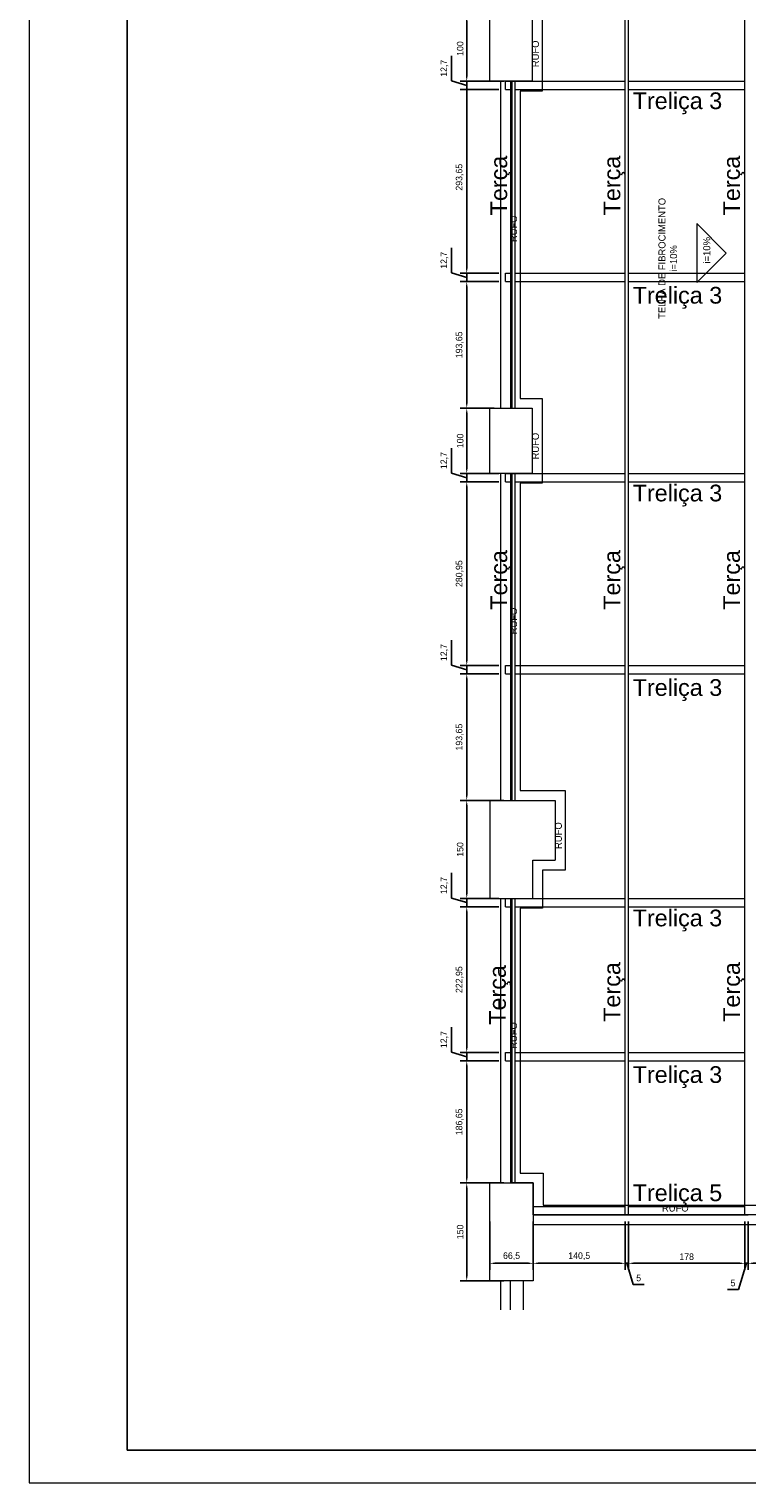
# Model space of a CAD drawing. Header units: millimetres. Extents: x -125 to 300, y 6 to 90.
# Tile 1 of 132: x -125 to -103, y 6 to 50. Entities that reach past the tile are written whole.
import ezdxf

# ---------------------------------------------------------------- set-up
doc = ezdxf.new("R2010")
doc.units = ezdxf.units.MM
for name, color, linetype, lineweight in [('ARQUITETURA', 252, 'Continuous', 18), ('Aux', 7, 'Continuous', 5), ('Banzo superior e inferior', 2, 'Continuous', 9), ('COTAS', 7, 'Continuous', 9), ('Nomenclatura', 90, 'Continuous', 9), ('PERFIS METÁLICOS', 2, 'Continuous', 0), ('TERÇAS', 10, 'Continuous', 0)]:
    doc.layers.add(name, color=color, linetype=linetype, lineweight=lineweight)
doc.layers.add('MARGINT', color=7, linetype='Continuous')
doc.styles.add('ARIAL', font='arial.ttf')
doc.styles.add('Century Gothic_2', font='GOTHIC.TTF', dxfattribs={"height": 0.107783})
doc.dimstyles.new('ISO-50', dxfattribs={"dimtxt": 0.2, "dimasz": 0.15, "dimexe": 0.2, "dimexo": 0.2, "dimgap": 0.1, "dimtad": 1, "dimlfac": 50, "dimtxsty": 'Standard', "dimcen": 0.15, "dimclrd": 256, "dimadec": 0, "dimazin": 0, "dimtfac": 1, "dimtmove": 0, "dimatfit": 3, "dimfxl": 0, "dimarcsym": 0})

# ---------------------------------------------------------------- blocks, each defined once
blk = doc.blocks.new('*D49')
at = {"layer": 'COTAS', "color": 0, "lineweight": -2, "transparency": 16777216}
for p, q in [((-110.083, 50.73), (-111.469, 50.73)), ((-110.133, 48.73), (-111.469, 48.73))]:
    blk.add_line(p, q, dxfattribs=at)
at = {"layer": 'COTAS', "lineweight": -2, "transparency": 16777216}
blk.add_line((-111.269, 50.58), (-111.269, 48.88), dxfattribs=at)
at = {"layer": 'COTAS', "transparency": 16777216}
for points in [[(-111.294, 50.58), (-111.244, 50.58), (-111.269, 50.73)], [(-111.294, 48.88), (-111.244, 48.88), (-111.269, 48.73)]]:
    blk.add_solid(points, dxfattribs=at)
at = {"layer": 'Defpoints', "color": 0, "transparency": 16777216}
for p in [(-109.883, 50.73), (-111.269, 48.73), (-109.933, 48.73)]:
    blk.add_point(p, dxfattribs=at)
at = {"layer": 'COTAS', "color": 0, "transparency": 16777216, "insert": (-111.469, 49.73), "char_height": 0.2, "attachment_point": 5, "rotation": 90}
blk.add_mtext('100', dxfattribs=at)
blk = doc.blocks.new('*D50')
at = {"layer": 'COTAS', "lineweight": -2, "transparency": 16777216}
for p, q in [((-111.735, 36.743), (-111.735, 37.51)), ((-111.269, 36.88), (-111.269, 37.03)), ((-111.269, 36.603), (-111.735, 36.743)), ((-111.269, 36.73), (-111.269, 36.476)), ((-111.269, 36.73), (-111.269, 36.476)), ((-111.269, 36.326), (-111.269, 36.176))]:
    blk.add_line(p, q, dxfattribs=at)
at = {"layer": 'COTAS', "color": 0, "lineweight": -2, "transparency": 16777216}
for p, q in [((-110.283, 36.73), (-111.469, 36.73)), ((-110.283, 36.476), (-111.469, 36.476))]:
    blk.add_line(p, q, dxfattribs=at)
at = {"layer": 'COTAS', "transparency": 16777216}
for points in [[(-111.294, 36.88), (-111.244, 36.88), (-111.269, 36.73)], [(-111.294, 36.326), (-111.244, 36.326), (-111.269, 36.476)]]:
    blk.add_solid(points, dxfattribs=at)
at = {"layer": 'Defpoints', "color": 0, "transparency": 16777216}
for p in [(-111.269, 36.476), (-110.083, 36.73), (-110.083, 36.476)]:
    blk.add_point(p, dxfattribs=at)
at = {"layer": 'COTAS', "color": 0, "transparency": 16777216, "insert": (-111.952, 37.127), "char_height": 0.2, "attachment_point": 5, "rotation": 90}
blk.add_mtext('12,7', dxfattribs=at)
blk = doc.blocks.new('*D51')
at = {"layer": 'COTAS', "color": 0, "lineweight": -2, "transparency": 16777216}
for p, q in [((-110.283, 36.476), (-111.469, 36.476)), ((-110.283, 30.857), (-111.469, 30.857))]:
    blk.add_line(p, q, dxfattribs=at)
at = {"layer": 'COTAS', "lineweight": -2, "transparency": 16777216}
blk.add_line((-111.269, 36.326), (-111.269, 31.007), dxfattribs=at)
at = {"layer": 'COTAS', "transparency": 16777216}
for points in [[(-111.294, 36.326), (-111.244, 36.326), (-111.269, 36.476)], [(-111.294, 31.007), (-111.244, 31.007), (-111.269, 30.857)]]:
    blk.add_solid(points, dxfattribs=at)
at = {"layer": 'Defpoints', "color": 0, "transparency": 16777216}
for p in [(-110.083, 36.476), (-111.269, 30.857), (-110.083, 30.857)]:
    blk.add_point(p, dxfattribs=at)
at = {"layer": 'COTAS', "color": 0, "transparency": 16777216, "insert": (-111.485, 33.667), "char_height": 0.2, "attachment_point": 5, "rotation": 90}
blk.add_mtext('280,95', dxfattribs=at)
blk = doc.blocks.new('*D52')
at = {"layer": 'COTAS', "lineweight": -2, "transparency": 16777216}
for p, q in [((-111.735, 30.87), (-111.735, 31.637)), ((-111.269, 31.007), (-111.269, 31.157)), ((-111.269, 30.73), (-111.735, 30.87)), ((-111.269, 30.857), (-111.269, 30.603)), ((-111.269, 30.857), (-111.269, 30.603)), ((-111.269, 30.453), (-111.269, 30.303))]:
    blk.add_line(p, q, dxfattribs=at)
at = {"layer": 'COTAS', "color": 0, "lineweight": -2, "transparency": 16777216}
for p, q in [((-110.283, 30.857), (-111.469, 30.857)), ((-110.283, 30.603), (-111.469, 30.603))]:
    blk.add_line(p, q, dxfattribs=at)
at = {"layer": 'COTAS', "transparency": 16777216}
for points in [[(-111.294, 31.007), (-111.244, 31.007), (-111.269, 30.857)], [(-111.294, 30.453), (-111.244, 30.453), (-111.269, 30.603)]]:
    blk.add_solid(points, dxfattribs=at)
at = {"layer": 'Defpoints', "color": 0, "transparency": 16777216}
for p in [(-110.083, 30.857), (-111.269, 30.603), (-110.083, 30.603)]:
    blk.add_point(p, dxfattribs=at)
at = {"layer": 'COTAS', "color": 0, "transparency": 16777216, "insert": (-111.952, 31.254), "char_height": 0.2, "attachment_point": 5, "rotation": 90}
blk.add_mtext('12,7', dxfattribs=at)
blk = doc.blocks.new('*D53')
at = {"layer": 'COTAS', "color": 0, "lineweight": -2, "transparency": 16777216}
for p, q in [((-110.283, 30.603), (-111.469, 30.603)), ((-110.133, 26.73), (-111.469, 26.73))]:
    blk.add_line(p, q, dxfattribs=at)
at = {"layer": 'COTAS', "lineweight": -2, "transparency": 16777216}
blk.add_line((-111.269, 30.453), (-111.269, 26.88), dxfattribs=at)
at = {"layer": 'COTAS', "transparency": 16777216}
for points in [[(-111.294, 30.453), (-111.244, 30.453), (-111.269, 30.603)], [(-111.294, 26.88), (-111.244, 26.88), (-111.269, 26.73)]]:
    blk.add_solid(points, dxfattribs=at)
at = {"layer": 'Defpoints', "color": 0, "transparency": 16777216}
for p in [(-110.083, 30.603), (-111.269, 26.73), (-109.933, 26.73)]:
    blk.add_point(p, dxfattribs=at)
at = {"layer": 'COTAS', "color": 0, "transparency": 16777216, "insert": (-111.485, 28.667), "char_height": 0.2, "attachment_point": 5, "rotation": 90}
blk.add_mtext('193,65', dxfattribs=at)
blk = doc.blocks.new('*D54')
at = {"layer": 'COTAS', "color": 0, "lineweight": -2, "transparency": 16777216}
for p, q in [((-110.133, 26.73), (-111.469, 26.73)), ((-110.283, 23.73), (-111.469, 23.73))]:
    blk.add_line(p, q, dxfattribs=at)
at = {"layer": 'COTAS', "lineweight": -2, "transparency": 16777216}
blk.add_line((-111.269, 26.58), (-111.269, 23.88), dxfattribs=at)
at = {"layer": 'COTAS', "transparency": 16777216}
for points in [[(-111.294, 26.58), (-111.244, 26.58), (-111.269, 26.73)], [(-111.294, 23.88), (-111.244, 23.88), (-111.269, 23.73)]]:
    blk.add_solid(points, dxfattribs=at)
at = {"layer": 'Defpoints', "color": 0, "transparency": 16777216}
for p in [(-109.933, 26.73), (-111.269, 23.73), (-110.083, 23.73)]:
    blk.add_point(p, dxfattribs=at)
at = {"layer": 'COTAS', "color": 0, "transparency": 16777216, "insert": (-111.469, 25.23), "char_height": 0.2, "attachment_point": 5, "rotation": 90}
blk.add_mtext('150', dxfattribs=at)
blk = doc.blocks.new('*D55')
at = {"layer": 'COTAS', "lineweight": -2, "transparency": 16777216}
for p, q in [((-111.735, 23.743), (-111.735, 24.51)), ((-111.269, 23.88), (-111.269, 24.03)), ((-111.269, 23.603), (-111.735, 23.743)), ((-111.269, 23.73), (-111.269, 23.476)), ((-111.269, 23.73), (-111.269, 23.476)), ((-111.269, 23.326), (-111.269, 23.176))]:
    blk.add_line(p, q, dxfattribs=at)
at = {"layer": 'COTAS', "color": 0, "lineweight": -2, "transparency": 16777216}
for p, q in [((-110.283, 23.73), (-111.469, 23.73)), ((-110.283, 23.476), (-111.469, 23.476))]:
    blk.add_line(p, q, dxfattribs=at)
at = {"layer": 'COTAS', "transparency": 16777216}
for points in [[(-111.294, 23.88), (-111.244, 23.88), (-111.269, 23.73)], [(-111.294, 23.326), (-111.244, 23.326), (-111.269, 23.476)]]:
    blk.add_solid(points, dxfattribs=at)
at = {"layer": 'Defpoints', "color": 0, "transparency": 16777216}
for p in [(-110.083, 23.73), (-111.269, 23.476), (-110.083, 23.476)]:
    blk.add_point(p, dxfattribs=at)
at = {"layer": 'COTAS', "color": 0, "transparency": 16777216, "insert": (-111.952, 24.127), "char_height": 0.2, "attachment_point": 5, "rotation": 90}
blk.add_mtext('12,7', dxfattribs=at)
blk = doc.blocks.new('*D56')
at = {"layer": 'COTAS', "color": 0, "lineweight": -2, "transparency": 16777216}
for p, q in [((-110.283, 23.476), (-111.469, 23.476)), ((-110.283, 19.017), (-111.469, 19.017))]:
    blk.add_line(p, q, dxfattribs=at)
at = {"layer": 'COTAS', "lineweight": -2, "transparency": 16777216}
blk.add_line((-111.269, 23.326), (-111.269, 19.167), dxfattribs=at)
at = {"layer": 'COTAS', "transparency": 16777216}
for points in [[(-111.294, 23.326), (-111.244, 23.326), (-111.269, 23.476)], [(-111.294, 19.167), (-111.244, 19.167), (-111.269, 19.017)]]:
    blk.add_solid(points, dxfattribs=at)
at = {"layer": 'Defpoints', "color": 0, "transparency": 16777216}
for p in [(-110.083, 23.476), (-111.269, 19.017), (-110.083, 19.017)]:
    blk.add_point(p, dxfattribs=at)
at = {"layer": 'COTAS', "color": 0, "transparency": 16777216, "insert": (-111.485, 21.247), "char_height": 0.2, "attachment_point": 5, "rotation": 90}
blk.add_mtext('222,95', dxfattribs=at)
blk = doc.blocks.new('*D57')
at = {"layer": 'COTAS', "lineweight": -2, "transparency": 16777216}
for p, q in [((-111.735, 19.03), (-111.735, 19.797)), ((-111.269, 19.167), (-111.269, 19.317)), ((-111.269, 18.89), (-111.735, 19.03)), ((-111.269, 19.017), (-111.269, 18.763)), ((-111.269, 19.017), (-111.269, 18.763)), ((-111.269, 18.613), (-111.269, 18.463))]:
    blk.add_line(p, q, dxfattribs=at)
at = {"layer": 'COTAS', "color": 0, "lineweight": -2, "transparency": 16777216}
for p, q in [((-110.283, 19.017), (-111.469, 19.017)), ((-110.283, 18.763), (-111.469, 18.763))]:
    blk.add_line(p, q, dxfattribs=at)
at = {"layer": 'COTAS', "transparency": 16777216}
for points in [[(-111.294, 19.167), (-111.244, 19.167), (-111.269, 19.017)], [(-111.294, 18.613), (-111.244, 18.613), (-111.269, 18.763)]]:
    blk.add_solid(points, dxfattribs=at)
at = {"layer": 'Defpoints', "color": 0, "transparency": 16777216}
for p in [(-111.269, 18.763), (-110.083, 19.017), (-110.083, 18.763)]:
    blk.add_point(p, dxfattribs=at)
at = {"layer": 'COTAS', "color": 0, "transparency": 16777216, "insert": (-111.952, 19.414), "char_height": 0.2, "attachment_point": 5, "rotation": 90}
blk.add_mtext('12,7', dxfattribs=at)
blk = doc.blocks.new('*D58')
at = {"layer": 'COTAS', "color": 0, "lineweight": -2, "transparency": 16777216}
for p, q in [((-110.283, 18.763), (-111.469, 18.763)), ((-110.133, 15.03), (-111.469, 15.03))]:
    blk.add_line(p, q, dxfattribs=at)
at = {"layer": 'COTAS', "lineweight": -2, "transparency": 16777216}
blk.add_line((-111.269, 18.613), (-111.269, 15.18), dxfattribs=at)
at = {"layer": 'COTAS', "transparency": 16777216}
for points in [[(-111.294, 18.613), (-111.244, 18.613), (-111.269, 18.763)], [(-111.294, 15.18), (-111.244, 15.18), (-111.269, 15.03)]]:
    blk.add_solid(points, dxfattribs=at)
at = {"layer": 'Defpoints', "color": 0, "transparency": 16777216}
for p in [(-110.083, 18.763), (-111.269, 15.03), (-109.933, 15.03)]:
    blk.add_point(p, dxfattribs=at)
at = {"layer": 'COTAS', "color": 0, "transparency": 16777216, "insert": (-111.485, 16.897), "char_height": 0.2, "attachment_point": 5, "rotation": 90}
blk.add_mtext('186,65', dxfattribs=at)
blk = doc.blocks.new('*D59')
at = {"layer": 'COTAS', "color": 0, "lineweight": -2, "transparency": 16777216}
for p, q in [((-110.133, 15.03), (-111.469, 15.03)), ((-110.133, 12.03), (-111.469, 12.03))]:
    blk.add_line(p, q, dxfattribs=at)
at = {"layer": 'COTAS', "lineweight": -2, "transparency": 16777216}
blk.add_line((-111.269, 14.88), (-111.269, 12.18), dxfattribs=at)
at = {"layer": 'COTAS', "transparency": 16777216}
for points in [[(-111.294, 14.88), (-111.244, 14.88), (-111.269, 15.03)], [(-111.294, 12.18), (-111.244, 12.18), (-111.269, 12.03)]]:
    blk.add_solid(points, dxfattribs=at)
at = {"layer": 'Defpoints', "color": 0, "transparency": 16777216}
for p in [(-109.933, 15.03), (-111.269, 12.03), (-109.933, 12.03)]:
    blk.add_point(p, dxfattribs=at)
at = {"layer": 'COTAS', "color": 0, "transparency": 16777216, "insert": (-111.469, 13.53), "char_height": 0.2, "attachment_point": 5, "rotation": 90}
blk.add_mtext('150', dxfattribs=at)
blk = doc.blocks.new('*D60')
at = {"layer": 'COTAS', "color": 0, "lineweight": -2, "transparency": 16777216}
for p, q in [((-110.433, 38.73), (-111.469, 38.73)), ((-110.433, 36.73), (-111.469, 36.73))]:
    blk.add_line(p, q, dxfattribs=at)
at = {"layer": 'COTAS', "lineweight": -2, "transparency": 16777216}
blk.add_line((-111.269, 36.88), (-111.269, 38.58), dxfattribs=at)
at = {"layer": 'COTAS', "transparency": 16777216}
for points in [[(-111.294, 38.58), (-111.244, 38.58), (-111.269, 38.73)], [(-111.294, 36.88), (-111.244, 36.88), (-111.269, 36.73)]]:
    blk.add_solid(points, dxfattribs=at)
at = {"layer": 'Defpoints', "color": 0, "transparency": 16777216}
for p in [(-111.269, 38.73), (-110.233, 38.73), (-110.233, 36.73)]:
    blk.add_point(p, dxfattribs=at)
at = {"layer": 'COTAS', "color": 0, "transparency": 16777216, "insert": (-111.469, 37.73), "char_height": 0.2, "attachment_point": 5, "rotation": 90}
blk.add_mtext('100', dxfattribs=at)
blk = doc.blocks.new('*D61')
at = {"layer": 'COTAS', "color": 0, "lineweight": -2, "transparency": 16777216}
for p, q in [((-110.283, 42.603), (-111.469, 42.603)), ((-110.433, 38.73), (-111.469, 38.73))]:
    blk.add_line(p, q, dxfattribs=at)
at = {"layer": 'COTAS', "lineweight": -2, "transparency": 16777216}
blk.add_line((-111.269, 38.88), (-111.269, 42.453), dxfattribs=at)
at = {"layer": 'COTAS', "transparency": 16777216}
for points in [[(-111.294, 42.453), (-111.244, 42.453), (-111.269, 42.603)], [(-111.294, 38.88), (-111.244, 38.88), (-111.269, 38.73)]]:
    blk.add_solid(points, dxfattribs=at)
at = {"layer": 'Defpoints', "color": 0, "transparency": 16777216}
for p in [(-111.269, 42.603), (-110.083, 42.603), (-110.233, 38.73)]:
    blk.add_point(p, dxfattribs=at)
at = {"layer": 'COTAS', "color": 0, "transparency": 16777216, "insert": (-111.485, 40.667), "char_height": 0.2, "attachment_point": 5, "rotation": 90}
blk.add_mtext('193,65', dxfattribs=at)
blk = doc.blocks.new('*D62')
at = {"layer": 'COTAS', "lineweight": -2, "transparency": 16777216}
for p, q in [((-111.735, 42.87), (-111.735, 43.637)), ((-111.269, 43.007), (-111.269, 43.157)), ((-111.269, 42.73), (-111.735, 42.87)), ((-111.269, 42.603), (-111.269, 42.857)), ((-111.269, 42.603), (-111.269, 42.857)), ((-111.269, 42.453), (-111.269, 42.303))]:
    blk.add_line(p, q, dxfattribs=at)
at = {"layer": 'COTAS', "color": 0, "lineweight": -2, "transparency": 16777216}
for p, q in [((-110.283, 42.857), (-111.469, 42.857)), ((-110.283, 42.603), (-111.469, 42.603))]:
    blk.add_line(p, q, dxfattribs=at)
at = {"layer": 'COTAS', "transparency": 16777216}
for points in [[(-111.294, 43.007), (-111.244, 43.007), (-111.269, 42.857)], [(-111.294, 42.453), (-111.244, 42.453), (-111.269, 42.603)]]:
    blk.add_solid(points, dxfattribs=at)
at = {"layer": 'Defpoints', "color": 0, "transparency": 16777216}
for p in [(-111.269, 42.857), (-110.083, 42.857), (-110.083, 42.603)]:
    blk.add_point(p, dxfattribs=at)
at = {"layer": 'COTAS', "color": 0, "transparency": 16777216, "insert": (-111.952, 43.254), "char_height": 0.2, "attachment_point": 5, "rotation": 90}
blk.add_mtext('12,7', dxfattribs=at)
blk = doc.blocks.new('*D63')
at = {"layer": 'COTAS', "color": 0, "lineweight": -2, "transparency": 16777216}
for p, q in [((-110.283, 48.73), (-111.469, 48.73)), ((-110.283, 42.857), (-111.469, 42.857))]:
    blk.add_line(p, q, dxfattribs=at)
at = {"layer": 'COTAS', "lineweight": -2, "transparency": 16777216}
blk.add_line((-111.269, 43.007), (-111.269, 48.58), dxfattribs=at)
at = {"layer": 'COTAS', "transparency": 16777216}
for points in [[(-111.294, 48.58), (-111.244, 48.58), (-111.269, 48.73)], [(-111.294, 43.007), (-111.244, 43.007), (-111.269, 42.857)]]:
    blk.add_solid(points, dxfattribs=at)
at = {"layer": 'Defpoints', "color": 0, "transparency": 16777216}
for p in [(-111.269, 48.73), (-110.083, 48.73), (-110.083, 42.857)]:
    blk.add_point(p, dxfattribs=at)
at = {"layer": 'COTAS', "color": 0, "transparency": 16777216, "insert": (-111.485, 45.794), "char_height": 0.2, "attachment_point": 5, "rotation": 90}
blk.add_mtext('293,65', dxfattribs=at)
blk = doc.blocks.new('*D64')
at = {"layer": 'COTAS', "lineweight": -2, "transparency": 16777216}
for p, q in [((-111.735, 48.743), (-111.735, 49.51)), ((-111.269, 48.88), (-111.269, 49.03)), ((-111.269, 48.603), (-111.735, 48.743)), ((-111.269, 48.476), (-111.269, 48.73)), ((-111.269, 48.476), (-111.269, 48.73)), ((-111.269, 48.326), (-111.269, 48.176))]:
    blk.add_line(p, q, dxfattribs=at)
at = {"layer": 'COTAS', "color": 0, "lineweight": -2, "transparency": 16777216}
for p, q in [((-110.283, 48.73), (-111.469, 48.73)), ((-110.283, 48.476), (-111.469, 48.476))]:
    blk.add_line(p, q, dxfattribs=at)
at = {"layer": 'COTAS', "transparency": 16777216}
for points in [[(-111.294, 48.88), (-111.244, 48.88), (-111.269, 48.73)], [(-111.294, 48.326), (-111.244, 48.326), (-111.269, 48.476)]]:
    blk.add_solid(points, dxfattribs=at)
at = {"layer": 'Defpoints', "color": 0, "transparency": 16777216}
for p in [(-111.269, 48.73), (-110.083, 48.73), (-110.083, 48.476)]:
    blk.add_point(p, dxfattribs=at)
at = {"layer": 'COTAS', "color": 0, "transparency": 16777216, "insert": (-111.952, 49.127), "char_height": 0.2, "attachment_point": 5, "rotation": 90}
blk.add_mtext('12,7', dxfattribs=at)
blk = doc.blocks.new('*D74')
at = {"layer": 'COTAS', "color": 0, "lineweight": -2, "transparency": 16777216}
for p, q in [((-110.563, 13.85), (-110.563, 12.37)), ((-109.233, 13.85), (-109.233, 12.37))]:
    blk.add_line(p, q, dxfattribs=at)
at = {"layer": 'COTAS', "lineweight": -2, "transparency": 16777216}
blk.add_line((-110.413, 12.57), (-109.383, 12.57), dxfattribs=at)
at = {"layer": 'COTAS', "transparency": 16777216}
for points in [[(-110.413, 12.595), (-110.413, 12.545), (-110.563, 12.57)], [(-109.383, 12.595), (-109.383, 12.545), (-109.233, 12.57)]]:
    blk.add_solid(points, dxfattribs=at)
at = {"layer": 'Defpoints', "color": 0, "transparency": 16777216}
for p in [(-110.563, 14.05), (-109.233, 14.05), (-109.233, 12.57)]:
    blk.add_point(p, dxfattribs=at)
at = {"layer": 'COTAS', "color": 0, "transparency": 16777216, "insert": (-109.898, 12.786), "char_height": 0.2, "attachment_point": 5}
blk.add_mtext('66,5', dxfattribs=at)
blk = doc.blocks.new('*D75')
at = {"layer": 'COTAS', "color": 0, "lineweight": -2, "transparency": 16777216}
for p, q in [((-109.233, 13.85), (-109.233, 12.37)), ((-106.423, 13.85), (-106.423, 12.37))]:
    blk.add_line(p, q, dxfattribs=at)
at = {"layer": 'COTAS', "lineweight": -2, "transparency": 16777216}
blk.add_line((-109.083, 12.57), (-106.573, 12.57), dxfattribs=at)
at = {"layer": 'COTAS', "transparency": 16777216}
for points in [[(-109.083, 12.595), (-109.083, 12.545), (-109.233, 12.57)], [(-106.573, 12.595), (-106.573, 12.545), (-106.423, 12.57)]]:
    blk.add_solid(points, dxfattribs=at)
at = {"layer": 'Defpoints', "color": 0, "transparency": 16777216}
for p in [(-109.233, 14.05), (-106.423, 14.05), (-106.423, 12.57)]:
    blk.add_point(p, dxfattribs=at)
at = {"layer": 'COTAS', "color": 0, "transparency": 16777216, "insert": (-107.828, 12.786), "char_height": 0.2, "attachment_point": 5}
blk.add_mtext('140,5', dxfattribs=at)
blk = doc.blocks.new('*D76')
at = {"layer": 'COTAS', "color": 0, "lineweight": -2, "transparency": 16777216}
for p, q in [((-106.423, 13.85), (-106.423, 12.37)), ((-106.323, 13.85), (-106.323, 12.37))]:
    blk.add_line(p, q, dxfattribs=at)
at = {"layer": 'COTAS', "lineweight": -2, "transparency": 16777216}
for p, q in [((-106.573, 12.57), (-106.723, 12.57)), ((-106.423, 12.57), (-106.323, 12.57)), ((-106.423, 12.57), (-106.323, 12.57)), ((-106.373, 12.57), (-106.178, 11.92)), ((-106.173, 12.57), (-106.023, 12.57)), ((-106.178, 11.92), (-105.845, 11.92))]:
    blk.add_line(p, q, dxfattribs=at)
at = {"layer": 'COTAS', "transparency": 16777216}
for points in [[(-106.573, 12.595), (-106.573, 12.545), (-106.423, 12.57)], [(-106.173, 12.595), (-106.173, 12.545), (-106.323, 12.57)]]:
    blk.add_solid(points, dxfattribs=at)
at = {"layer": 'Defpoints', "color": 0, "transparency": 16777216}
for p in [(-106.423, 14.05), (-106.323, 14.05), (-106.323, 12.57)]:
    blk.add_point(p, dxfattribs=at)
at = {"layer": 'COTAS', "color": 0, "transparency": 16777216, "insert": (-106.011, 12.12), "char_height": 0.2, "attachment_point": 5}
blk.add_mtext('5', dxfattribs=at)
blk = doc.blocks.new('*D77')
at = {"layer": 'COTAS', "color": 0, "lineweight": -2, "transparency": 16777216}
for p, q in [((-106.323, 13.85), (-106.323, 12.37)), ((-102.763, 13.85), (-102.763, 12.37))]:
    blk.add_line(p, q, dxfattribs=at)
at = {"layer": 'COTAS', "lineweight": -2, "transparency": 16777216}
blk.add_line((-106.173, 12.57), (-102.913, 12.57), dxfattribs=at)
at = {"layer": 'COTAS', "transparency": 16777216}
for points in [[(-106.173, 12.595), (-106.173, 12.545), (-106.323, 12.57)], [(-102.913, 12.595), (-102.913, 12.545), (-102.763, 12.57)]]:
    blk.add_solid(points, dxfattribs=at)
at = {"layer": 'Defpoints', "color": 0, "transparency": 16777216}
for p in [(-106.323, 14.05), (-102.763, 14.05), (-102.763, 12.57)]:
    blk.add_point(p, dxfattribs=at)
at = {"layer": 'COTAS', "color": 0, "transparency": 16777216, "insert": (-104.543, 12.77), "char_height": 0.2, "attachment_point": 5}
blk.add_mtext('178', dxfattribs=at)
blk = doc.blocks.new('*D78')
at = {"layer": 'COTAS', "color": 0, "lineweight": -2, "transparency": 16777216}
for p, q in [((-102.763, 13.85), (-102.763, 12.37)), ((-102.663, 13.85), (-102.663, 12.37))]:
    blk.add_line(p, q, dxfattribs=at)
at = {"layer": 'COTAS', "lineweight": -2, "transparency": 16777216}
for p, q in [((-102.913, 12.57), (-103.063, 12.57)), ((-102.713, 12.57), (-102.959, 11.768)), ((-102.763, 12.57), (-102.663, 12.57)), ((-102.763, 12.57), (-102.663, 12.57)), ((-102.513, 12.57), (-102.363, 12.57)), ((-102.959, 11.768), (-103.292, 11.768))]:
    blk.add_line(p, q, dxfattribs=at)
at = {"layer": 'COTAS', "transparency": 16777216}
for points in [[(-102.913, 12.595), (-102.913, 12.545), (-102.763, 12.57)], [(-102.513, 12.595), (-102.513, 12.545), (-102.663, 12.57)]]:
    blk.add_solid(points, dxfattribs=at)
at = {"layer": 'Defpoints', "color": 0, "transparency": 16777216}
for p in [(-102.763, 14.05), (-102.663, 14.05), (-102.663, 12.57)]:
    blk.add_point(p, dxfattribs=at)
at = {"layer": 'COTAS', "color": 0, "transparency": 16777216, "insert": (-103.125, 11.968), "char_height": 0.2, "attachment_point": 5}
blk.add_mtext('5', dxfattribs=at)

msp = doc.modelspace()

# ---------------------------------------------------------------- linework, layer by layer
at = {"layer": 'ARQUITETURA'}
for p, q in [((-110.56295, 48.73032), (-110.56295, 50.73032)), ((-109.26295, 50.73032), (-109.26295, 48.73032)), ((-109.26295, 50.73032), (-109.26295, 48.73032)), ((-108.96295, 51.03032), (-108.96295, 48.43032)), ((-109.26295, 48.73032), (-110.56295, 48.73032)), ((-110.23295, 48.73032), (-110.23295, 38.73032)), ((-109.93295, 48.73032), (-109.26295, 48.73032)), ((-109.93295, 48.73032), (-109.93295, 38.73032)), ((-108.96295, 48.43032), (-109.63295, 48.43032)), ((-109.63295, 48.43032), (-109.63295, 39.03032)), ((-104.23526, 44.37436), (-104.23526, 42.57436)), ((-104.23526, 44.37436), (-103.33526, 43.47436)), ((-104.23526, 42.57436), (-103.33526, 43.47436)), ((-110.56295, 38.73032), (-109.26295, 38.73032)), ((-110.56295, 36.73032), (-110.56295, 38.73032)), ((-109.93295, 38.73032), (-109.26295, 38.73032)), ((-109.63295, 39.03032), (-108.96295, 39.03032)), ((-109.26295, 38.73032), (-109.26295, 36.73032)), ((-109.26295, 38.73032), (-109.26295, 36.73032)), ((-108.96295, 39.03032), (-108.96295, 36.43032)), ((-109.26295, 36.73032), (-110.56295, 36.73032)), ((-110.23295, 36.73032), (-110.23295, 26.73033)), ((-109.26295, 36.73032), (-109.93295, 36.73032)), ((-109.93295, 36.73032), (-109.93295, 26.73033)), ((-108.96295, 36.43032), (-109.63295, 36.43032)), ((-109.63295, 36.43032), (-109.63295, 27.03033)), ((-110.56295, 26.73033), (-109.93295, 26.73033)), ((-110.56295, 26.73033), (-110.56295, 23.73033)), ((-109.93295, 26.73033), (-108.56295, 26.73033)), ((-109.63295, 27.03033), (-108.26295, 27.03033)), ((-108.56295, 26.73033), (-108.56295, 24.90016)), ((-108.26295, 27.03033), (-108.26295, 24.60016)), ((-109.24959, 23.73033), (-109.24959, 24.90016)), ((-109.24959, 24.90016), (-108.56295, 24.90016)), ((-108.26295, 24.60016), (-108.94959, 24.60016)), ((-108.94959, 24.60016), (-108.94959, 23.43033)), ((-110.56295, 23.73033), (-109.24959, 23.73033)), ((-110.23295, 23.73033), (-110.23295, 15.03033)), ((-109.93295, 23.73033), (-109.24959, 23.73033)), ((-109.93295, 23.73033), (-109.93295, 15.03033)), ((-108.94959, 23.43033), (-109.63295, 23.43033)), ((-109.63295, 23.43033), (-109.63295, 15.33033)), ((-109.63295, 15.33033), (-108.93295, 15.33033)), ((-108.93295, 15.33033), (-108.93295, 14.35016)), ((-110.56295, 15.03033), (-109.23295, 15.03033)), ((-110.56295, 12.03033), (-110.56295, 15.03033)), ((-109.23295, 15.03033), (-109.93295, 15.03033)), ((-109.23295, 14.05016), (-109.23295, 15.03033)), ((-109.23295, 15.03033), (-109.23295, 12.03033)), ((-108.93295, 14.35016), (-100.79795, 14.35016)), ((-91.36295, 14.05016), (-109.23295, 14.05016)), ((-91.06295, 13.75016), (-109.23295, 13.75016)), ((-109.23295, 12.03033), (-110.56295, 12.03033)), ((-110.23295, 12.03033), (-110.23295, 11.14928)), ((-109.93295, 11.14928), (-109.93295, 12.03033)), ((-109.53295, 11.14928), (-109.53295, 12.03033))]:
    msp.add_line(p, q, dxfattribs=at)
at = {"layer": 'Aux'}
msp.add_lwpolyline([(-124.65389, 5.85156), (-5.7539, 5.85156), (-5.7539, 89.95156), (-124.65389, 89.95156)], close=True, dxfattribs=at)
at = {"layer": 'Banzo superior e inferior'}
msp.add_line((-109.23295, 14.05016), (-109.23295, 14.30416), dxfattribs=at)
at = {"layer": 'MARGINT'}
msp.add_lwpolyline([(-121.6539, 6.85151), (-6.75509, 6.85156), (-6.75509, 88.95156), (-121.6539, 88.95151)], close=True, dxfattribs=at)
at = {"layer": 'PERFIS METÁLICOS'}
for p, q in [((-110.08295, 48.73032), (-109.88295, 48.73032)), ((-110.08295, 48.47632), (-110.08295, 48.73032)), ((-109.78295, 48.73032), (-106.42295, 48.73032)), ((-106.32295, 48.73032), (-102.76295, 48.73032)), ((-110.08295, 48.47632), (-109.88295, 48.47632)), ((-109.78295, 48.47632), (-106.42295, 48.47632)), ((-106.32295, 48.47632), (-102.76295, 48.47632)), ((-110.08295, 42.60332), (-110.08295, 42.85732)), ((-110.08295, 42.85732), (-109.88295, 42.85732)), ((-109.78295, 42.85732), (-106.42295, 42.85732)), ((-106.32295, 42.85732), (-102.76295, 42.85732)), ((-110.08295, 42.60332), (-109.88295, 42.60332)), ((-109.78295, 42.60332), (-106.42295, 42.60332)), ((-106.32295, 42.60332), (-102.76295, 42.60332)), ((-110.08295, 36.73032), (-109.88295, 36.73032)), ((-110.08295, 36.47632), (-110.08295, 36.73032)), ((-110.08295, 36.47632), (-109.88295, 36.47632)), ((-109.78295, 36.73032), (-106.42295, 36.73032)), ((-109.78295, 36.47632), (-106.42295, 36.47632)), ((-106.32295, 36.73032), (-102.76295, 36.73032)), ((-106.32295, 36.47632), (-102.76295, 36.47632)), ((-110.08295, 30.60332), (-110.08295, 30.85732)), ((-110.08295, 30.85732), (-109.88295, 30.85732)), ((-109.78295, 30.85732), (-106.42295, 30.85732)), ((-106.32295, 30.85732), (-102.76295, 30.85732)), ((-110.08295, 30.60332), (-109.88295, 30.60332)), ((-109.78295, 30.60332), (-106.42295, 30.60332)), ((-106.32295, 30.60332), (-102.76295, 30.60332)), ((-110.08295, 23.73033), (-109.88295, 23.73033)), ((-110.08295, 23.47633), (-110.08295, 23.73033)), ((-109.78295, 23.73033), (-106.42295, 23.73033)), ((-106.32295, 23.73033), (-102.76295, 23.73033)), ((-110.08295, 23.47633), (-109.88295, 23.47633)), ((-109.78295, 23.47633), (-106.42295, 23.47633)), ((-106.32295, 23.47633), (-102.76295, 23.47633)), ((-110.08295, 18.76333), (-110.08295, 19.01733)), ((-110.08295, 19.01733), (-109.88295, 19.01733)), ((-110.08295, 18.76333), (-109.88295, 18.76333)), ((-109.78295, 19.01733), (-106.42295, 19.01733)), ((-109.78295, 18.76333), (-106.42295, 18.76333)), ((-106.32295, 19.01733), (-102.76295, 19.01733)), ((-106.32295, 18.76333), (-102.76295, 18.76333)), ((-109.23295, 14.30416), (-106.42295, 14.30416)), ((-106.32295, 14.30416), (-102.76295, 14.30416)), ((-109.23295, 14.05016), (-106.42295, 14.05016)), ((-106.32295, 14.05016), (-102.76295, 14.05016))]:
    msp.add_line(p, q, dxfattribs=at)
at = {"layer": 'TERÇAS'}
for p, q in [((-106.42295, 14.05016), (-106.42295, 74.13032)), ((-106.32295, 14.05016), (-106.32295, 74.13032)), ((-102.76295, 14.05016), (-102.76295, 74.13032)), ((-109.88295, 38.73032), (-109.88295, 48.73032)), ((-109.88295, 48.73032), (-109.78295, 48.73032)), ((-109.78295, 38.73032), (-109.78295, 48.73032)), ((-109.88295, 38.73032), (-109.78295, 38.73032)), ((-109.88295, 26.73033), (-109.88295, 36.73032)), ((-109.88295, 36.73032), (-109.78295, 36.73032)), ((-109.78295, 26.73033), (-109.78295, 36.73032)), ((-109.88295, 26.73033), (-109.78295, 26.73033)), ((-109.88295, 15.03033), (-109.88295, 23.73033)), ((-109.88295, 23.73033), (-109.78295, 23.73033)), ((-109.78295, 15.03033), (-109.78295, 23.73033)), ((-109.88295, 15.03033), (-109.78295, 15.03033)), ((-106.42295, 14.05016), (-106.32295, 14.05016)), ((-102.76295, 14.05016), (-102.66295, 14.05016))]:
    msp.add_line(p, q, dxfattribs=at)

# ---------------------------------------------------------------- texts
at = {"layer": 'ARQUITETURA', "rotation": 90, "line_spacing_factor": 0.984117, "style": 'Century Gothic_2'}
for s, insert, char_height, width, attachment_point in [('RUFO', (-109.27571, 49.16044), 0.215567, 0.9261, 1), ('TELHA DE FIBROCIMENTO\\Pi=10%', (-105.40547, 43.31109), 0.2155668, 4.2498, 2), ('RUFO', (-109.94571, 43.81044), 0.215567, 0.9261, 1), ('i=10%', (-104.03602, 43.15449), 0.215567, 0.9531, 1), ('RUFO', (-109.27571, 37.16044), 0.215567, 0.9261, 1), ('RUFO', (-109.94571, 31.81044), 0.215567, 0.9261, 1), ('RUFO', (-108.57571, 25.24536), 0.215567, 0.9261, 1), ('RUFO', (-109.94571, 19.13028), 0.215567, 0.9261, 1)]:
    msp.add_mtext(s, dxfattribs=dict(at, insert=insert, char_height=char_height, width=width, attachment_point=attachment_point))
at = {"layer": 'ARQUITETURA', "insert": (-105.29823, 14.36836), "char_height": 0.215567, "width": 0.9261, "attachment_point": 1, "line_spacing_factor": 0.984117, "style": 'Century Gothic_2'}
msp.add_mtext('RUFO', dxfattribs=at)
at = {"layer": 'Nomenclatura', "char_height": 0.5113278, "width": 22.1468295, "attachment_point": 1, "style": 'ARIAL'}
for s, insert in [('{\\f@Arial Unicode MS|b0|i0|c0|p34;Treliça 3}', (-106.19381, 48.38945)), ('{\\f@Arial Unicode MS|b0|i0|c0|p34;Treliça 3}', (-106.19381, 42.43945)), ('{\\f@Arial Unicode MS|b0|i0|c0|p34;Treliça 3}', (-106.19381, 36.38945)), ('{\\f@Arial Unicode MS|b0|i0|c0|p34;Treliça 3}', (-106.19381, 30.43945)), ('{\\f@Arial Unicode MS|b0|i0|c0|p34;Treliça 3}', (-106.19381, 23.38946)), ('{\\f@Arial Unicode MS|b0|i0|c0|p34;Treliça 3}', (-106.19381, 18.59946)), ('{\\f@Arial Unicode MS|b0|i0|c0|p34;Treliça 5}', (-106.19381, 14.98282))]:
    msp.add_mtext(s, dxfattribs=dict(at, insert=insert))
at = {"layer": 'Nomenclatura', "char_height": 0.5113278, "width": 22.1468295, "attachment_point": 1, "rotation": 90, "style": 'ARIAL'}
for insert in [(-110.5445, 44.62777), (-107.0845, 44.62777), (-103.4245, 44.62777), (-110.5445, 32.56259), (-107.0845, 32.56259), (-103.4245, 32.56259), (-110.58494, 19.86663), (-107.0845, 19.95645), (-103.4245, 19.95645)]:
    msp.add_mtext('{\\f@Arial Unicode MS|b0|i0|c0|p34;Terça}', dxfattribs=dict(at, insert=insert))

# ---------------------------------------------------------------- dimensions: what is measured, and where the dimension line sits
at = {"layer": 'COTAS'}
for base, p1, p2, picture, middle in [((-111.26869, 48.73032), (-109.88295, 50.73032), (-109.93295, 48.73032), '*D49', (-111.46869, 49.73032)), ((-111.26869, 48.73032), (-110.08295, 48.47632), (-110.08295, 48.73032), '*D64', (-111.95203, 48.84332)), ((-111.26869, 48.73032), (-110.08295, 42.85732), (-110.08295, 48.73032), '*D63', (-111.48536, 45.79382)), ((-111.26869, 42.85732), (-110.08295, 42.60332), (-110.08295, 42.85732), '*D62', (-111.95203, 42.97032)), ((-111.26869, 42.60332), (-110.23295, 38.73032), (-110.08295, 42.60332), '*D61', (-111.48536, 40.66682)), ((-111.26869, 36.47632), (-110.08295, 36.73032), (-110.08295, 36.47632), '*D50', (-111.95203, 36.84332)), ((-111.26869, 30.85732), (-110.08295, 36.47632), (-110.08295, 30.85732), '*D51', (-111.48536, 33.66682)), ((-111.26869, 30.60332), (-110.08295, 30.85732), (-110.08295, 30.60332), '*D52', (-111.95203, 30.97032)), ((-111.26869, 26.73033), (-110.08295, 30.60332), (-109.93295, 26.73033), '*D53', (-111.48536, 28.66683)), ((-111.26869, 23.73033), (-109.93295, 26.73033), (-110.08295, 23.73033), '*D54', (-111.46869, 25.23033)), ((-111.26869, 23.47633), (-110.08295, 23.73033), (-110.08295, 23.47633), '*D55', (-111.95203, 23.84333)), ((-111.26869, 19.01733), (-110.08295, 23.47633), (-110.08295, 19.01733), '*D56', (-111.48536, 21.24683)), ((-111.26869, 18.76333), (-110.08295, 19.01733), (-110.08295, 18.76333), '*D57', (-111.95203, 19.13033)), ((-111.26869, 15.03033), (-110.08295, 18.76333), (-109.93295, 15.03033), '*D58', (-111.48536, 16.89683)), ((-111.26869, 12.03033), (-109.93295, 15.03033), (-109.93295, 12.03033), '*D59', (-111.46869, 13.53033))]:
    dim = msp.add_linear_dim(base=base, p1=p1, p2=p2, angle=90, dimstyle='ISO-50', override={"dimtmove": 1}, dxfattribs=at)
    dim.commit()
    dim.dimension.update_dxf_attribs({"geometry": picture, "text_midpoint": middle})
dim = msp.add_linear_dim(base=(-111.26869, 38.73032), p1=(-110.23295, 36.73032), p2=(-110.23295, 38.73032), angle=90, dimstyle='ISO-50', dxfattribs=at)
dim.commit()
dim.dimension.update_dxf_attribs({"geometry": '*D60', "text_midpoint": (-111.46869, 37.73032)})
dim = msp.add_linear_dim(base=(-109.23295, 12.56965), p1=(-110.56295, 14.05016), p2=(-109.23295, 14.05016), dimstyle='ISO-50', dxfattribs=at)
dim.commit()
dim.dimension.update_dxf_attribs({"geometry": '*D74', "text_midpoint": (-109.89795, 12.78631)})
for base, p1, p2, picture, middle in [((-106.42295, 12.56965), (-109.23295, 14.05016), (-106.42295, 14.05016), '*D75', (-107.82795, 12.78631)), ((-106.32295, 12.56965), (-106.42295, 14.05016), (-106.32295, 14.05016), '*D76', (-106.07795, 12.11965)), ((-102.76295, 12.56965), (-106.32295, 14.05016), (-102.76295, 14.05016), '*D77', (-104.54295, 12.76965))]:
    dim = msp.add_linear_dim(base=base, p1=p1, p2=p2, dimstyle='ISO-50', override={"dimtmove": 1}, dxfattribs=at)
    dim.commit()
    dim.dimension.update_dxf_attribs({"geometry": picture, "text_midpoint": middle})
dim = msp.add_linear_dim(base=(-102.66295, 12.56965), p1=(-102.76295, 14.05016), p2=(-102.66295, 14.05016), dimstyle='ISO-50', override={"dimtmove": 1}, dxfattribs=at)
dim.commit()
dim.dimension.update_dxf_attribs({"geometry": '*D78', "text_midpoint": (-103.05872, 11.76847), "dimtype": 160})

doc.saveas('drawing.dxf')
